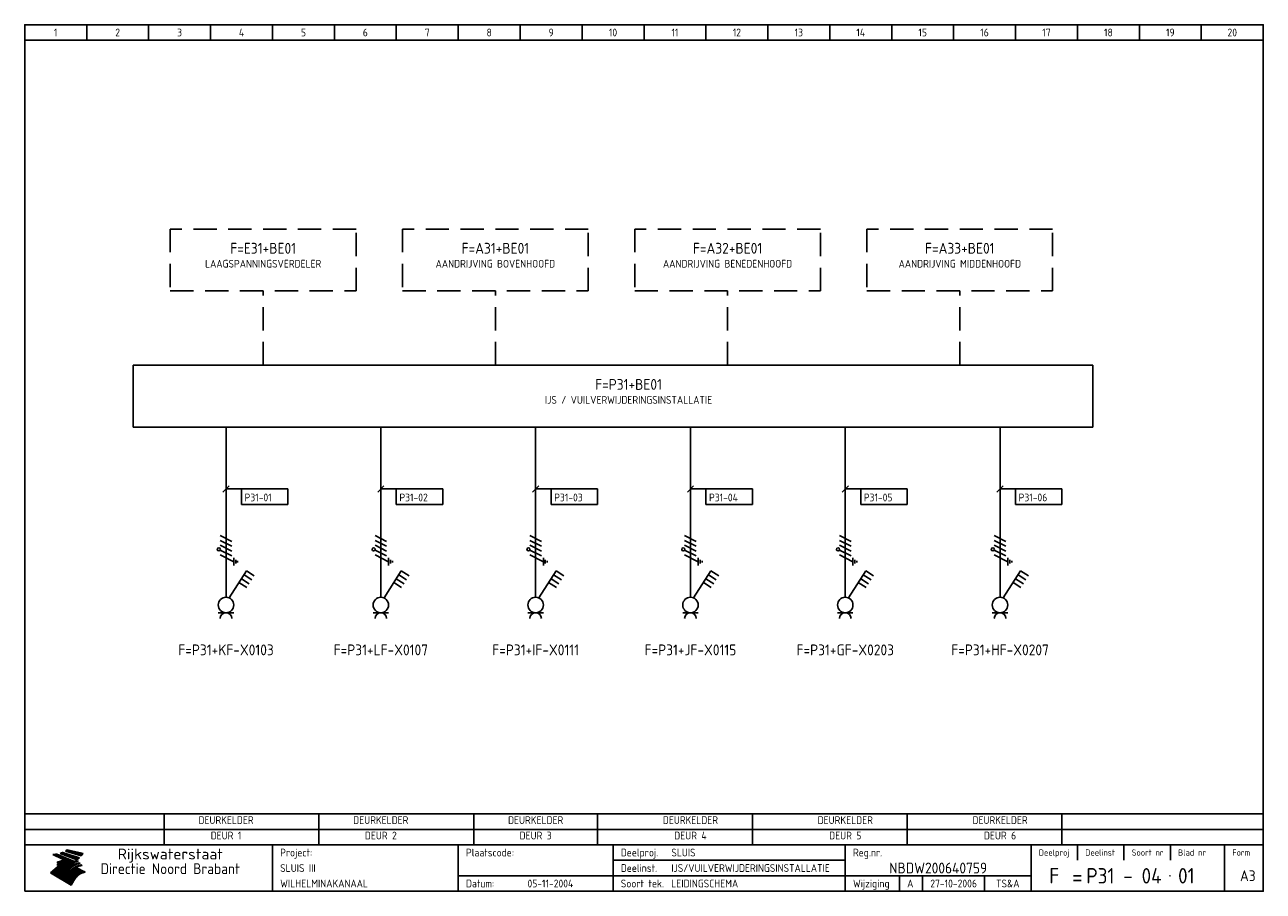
# Model space of a CAD drawing. Extents: x 10 to 410, y 10 to 290.
import ezdxf
from ezdxf.enums import TextEntityAlignment as Align

# ---------------------------------------------------------------- set-up
doc = ezdxf.new("R2010")
doc.units = 0
doc.header["$LTSCALE"] = 15
doc.header["$MEASUREMENT"] = 0
doc.linetypes.add('DASHED', pattern=[0.75, 0.5, -0.25])
doc.layers.get('0').update_dxf_attribs({"linetype": 'CONTINUOUS'})
for name, color, linetype in [('0-25', 7, 'CONTINUOUS'), ('0-35', 2, 'CONTINUOUS'), ('0-50', 3, 'CONTINUOUS'), ('B-25', 7, 'CONTINUOUS'), ('B-35', 2, 'CONTINUOUS'), ('S-25', 7, 'CONTINUOUS')]:
    doc.layers.add(name, color=color, linetype=linetype)
doc.styles.add('ISO', font='iso.shx')
doc.styles.get("Standard").update_dxf_attribs({"font": 'iso.shx'})

# ---------------------------------------------------------------- blocks, each defined once
blk = doc.blocks.new('0301B5')
at = {"layer": 'S-25'}
for p, q in [((15, 0), (0, 0)), ((0, 0), (0, -5)), ((15, -5), (15, 0)), ((0, -5), (15, -5))]:
    blk.add_line(p, q, dxfattribs=at)
at = {"layer": 'B-25', "style": 'ISO'}
blk.add_attdef('KA', (1, -4), '', height=2.5, dxfattribs=at)
blk = doc.blocks.new('030102F')
at = {"layer": 'S-25'}
for p, q in [((0.94, 1.88), (-0.94, -1.88)), ((2.5, 1.88), (0.62, -1.88)), ((4.06, 1.88), (2.19, -1.88)), ((5.62, 1.88), (3.75, -1.88)), ((7.5, 2.5), (5.31, -1.88)), ((6.25, 2.5), (8.75, 2.5)), ((8.12, 3.12), (6.88, 3.12)), ((7.19, 3.75), (7.81, 3.75))]:
    blk.add_line(p, q, dxfattribs=at)
blk.add_circle((3.53, -2.32), 0.5, dxfattribs=at)
blk = doc.blocks.new('KADERA3')
at = {"layer": '0-25'}
for p, q in [((30, 285), (30, 290)), ((50, 285), (50, 290)), ((70, 285), (70, 290)), ((90, 285), (90, 290)), ((110, 285), (110, 290)), ((130, 285), (130, 290)), ((150, 285), (150, 290)), ((170, 285), (170, 290)), ((190, 285), (190, 290)), ((210, 285), (210, 290)), ((230, 285), (230, 290)), ((250, 285), (250, 290)), ((270, 285), (270, 290)), ((290, 285), (290, 290)), ((310, 285), (310, 290)), ((330, 285), (330, 290)), ((350, 285), (350, 290)), ((370, 285), (370, 290)), ((390, 285), (390, 290)), ((10, 285), (410, 285)), ((410, 35), (10, 35)), ((410, 30), (10, 30)), ((350, 25), (350, 20)), ((365, 25), (365, 20)), ((380, 25), (380, 20)), ((200, 20), (275, 20)), ((150, 15), (335, 15)), ((292.5, 15), (292.5, 10)), ((300, 15), (300, 10)), ((320, 15), (320, 10))]:
    blk.add_line(p, q, dxfattribs=at)
at = {"layer": '0-25', "color": 7}
for p, q in [((19.1, 21.89), (25.12, 19)), ((19.1, 21.89), (25.12, 19)), ((19.17, 21.86), (20.7, 21.86)), ((19.29, 21.8), (20.83, 21.8)), ((19.4, 21.75), (20.96, 21.75)), ((19.52, 21.69), (21.09, 21.69)), ((19.64, 21.63), (21.22, 21.63)), ((19.74, 21.92), (20.56, 21.92)), ((19.75, 21.58), (21.36, 21.58)), ((19.87, 21.52), (21.49, 21.52)), ((19.99, 21.47), (21.62, 21.47)), ((20.11, 21.41), (21.75, 21.41)), ((20.22, 21.35), (21.88, 21.35)), ((20.25, 21.97), (20.43, 21.97)), ((20.34, 21.3), (22.02, 21.3)), ((20.38, 21.99), (26.02, 19.59)), ((20.38, 21.99), (26.02, 19.59)), ((20.46, 21.24), (22.15, 21.24)), ((20.57, 21.18), (22.28, 21.18)), ((20.69, 21.13), (22.41, 21.13)), ((20.81, 21.07), (22.55, 21.07)), ((20.92, 21.02), (22.68, 21.02)), ((21.04, 20.96), (22.81, 20.96)), ((21.16, 20.9), (22.94, 20.9)), ((21.27, 20.85), (23.07, 20.85)), ((21.39, 20.79), (23.21, 20.79)), ((21.47, 22.25), (26.83, 20.19)), ((21.47, 22.25), (26.83, 20.19)), ((21.49, 22.25), (23.07, 22.25)), ((21.51, 20.73), (23.34, 20.73)), ((21.6, 22.2), (23.25, 22.2)), ((21.63, 20.68), (23.47, 20.68)), ((21.65, 22.31), (22.89, 22.31)), ((21.74, 20.62), (23.6, 20.62)), ((21.75, 22.14), (23.42, 22.14)), ((21.8, 22.37), (22.71, 22.37)), ((21.86, 20.57), (23.73, 20.57)), ((21.9, 22.08), (23.6, 22.08)), ((21.94, 22.42), (22.53, 22.42)), ((21.98, 20.51), (23.87, 20.51)), ((22.04, 22.03), (23.78, 22.03)), ((22.06, 22.48), (22.36, 22.48)), ((22.09, 20.45), (24, 20.45)), ((22.18, 22.53), (27.65, 20.8)), ((22.18, 22.53), (27.65, 20.8)), ((22.19, 21.97), (23.96, 21.97)), ((22.21, 20.4), (24.13, 20.4)), ((22.33, 20.34), (24.26, 20.34)), ((22.34, 21.92), (24.13, 21.92)), ((22.37, 20), (23.08, 20)), ((22.44, 20.28), (24.4, 20.28)), ((22.48, 21.86), (24.31, 21.86)), ((22.49, 20.06), (23.04, 20.06)), ((22.56, 20.23), (24.53, 20.23)), ((22.61, 20.12), (22.93, 20.12)), ((22.63, 21.8), (24.49, 21.8)), ((22.68, 20.17), (24.66, 20.17)), ((22.71, 20.17), (22.82, 20.17)), ((23.11, 20.02), (22.77, 20.2)), ((23.11, 20.02), (22.77, 20.2)), ((22.78, 21.75), (24.67, 21.75)), ((22.79, 20.12), (24.79, 20.12)), ((22.91, 20.06), (24.92, 20.06)), ((22.92, 21.69), (24.85, 21.69)), ((23.03, 20), (25.06, 20)), ((23.07, 21.63), (25.02, 21.63)), ((23.14, 22.99), (28.22, 21.46)), ((23.14, 22.99), (28.22, 21.46)), ((23.15, 22.98), (25.33, 22.98)), ((23.22, 21.58), (25.2, 21.58)), ((23.23, 23.04), (25.09, 23.04)), ((23.32, 23.1), (24.84, 23.1)), ((23.34, 22.93), (25.57, 22.93)), ((23.36, 21.52), (25.38, 21.52)), ((23.4, 23.15), (24.6, 23.15)), ((23.49, 23.21), (24.36, 23.21)), ((23.51, 21.47), (25.56, 21.47)), ((23.52, 22.87), (25.81, 22.87)), ((23.57, 23.27), (24.12, 23.27)), ((23.64, 23.32), (23.87, 23.32)), ((23.66, 21.41), (25.74, 21.41)), ((23.7, 23.36), (28.82, 22.17)), ((23.7, 23.36), (28.82, 22.17)), ((23.71, 22.82), (26.06, 22.82)), ((23.8, 21.35), (25.91, 21.35)), ((23.9, 22.76), (26.3, 22.76)), ((23.95, 21.3), (26.09, 21.3)), ((24.09, 22.7), (26.54, 22.7)), ((24.09, 21.24), (26.27, 21.24)), ((24.24, 21.18), (26.45, 21.18)), ((24.27, 22.65), (26.78, 22.65)), ((24.39, 21.13), (26.62, 21.13)), ((24.46, 22.59), (27.03, 22.59)), ((24.53, 21.07), (26.8, 21.07)), ((24.65, 22.53), (27.27, 22.53)), ((24.68, 21.02), (26.98, 21.02)), ((24.83, 20.96), (27.16, 20.96)), ((24.84, 22.48), (27.51, 22.48)), ((24.97, 20.9), (27.34, 20.9)), ((25.02, 22.42), (27.75, 22.42)), ((25.12, 20.85), (27.51, 20.85)), ((25.21, 22.37), (28, 22.37)), ((25.27, 20.79), (27.63, 20.79)), ((25.4, 22.31), (28.24, 22.31)), ((25.41, 20.73), (27.57, 20.73)), ((25.56, 20.68), (27.51, 20.68)), ((25.58, 22.25), (28.48, 22.25)), ((25.71, 20.62), (27.44, 20.62)), ((25.77, 22.2), (28.72, 22.2)), ((25.85, 20.57), (27.37, 20.57)), ((25.96, 22.14), (28.79, 22.14)), ((26, 20.51), (27.29, 20.51)), ((26.15, 22.08), (28.75, 22.08)), ((26.15, 20.45), (27.22, 20.45)), ((26.29, 20.4), (27.14, 20.4)), ((26.33, 22.03), (28.71, 22.03)), ((26.44, 20.34), (27.06, 20.34)), ((26.52, 21.97), (28.66, 21.97)), ((26.59, 20.28), (26.97, 20.28)), ((26.71, 21.92), (28.62, 21.92)), ((26.73, 20.23), (26.89, 20.23)), ((26.9, 21.86), (28.57, 21.86)), ((27.08, 21.8), (28.52, 21.8)), ((27.27, 21.75), (28.48, 21.75)), ((27.46, 21.69), (28.43, 21.69)), ((27.65, 21.63), (28.38, 21.63)), ((27.83, 21.58), (28.33, 21.58)), ((28.02, 21.52), (28.28, 21.52)), ((28.21, 21.47), (28.22, 21.47)), ((20.58, 17.88), (18.3, 16)), ((20.58, 17.88), (18.3, 16)), ((24.94, 11.97), (18.3, 16)), ((24.94, 11.97), (18.3, 16)), ((18.31, 16.01), (20.96, 16.01)), ((18.38, 16.07), (21.46, 16.07)), ((18.45, 16.12), (21.88, 16.12)), ((18.52, 16.18), (22.15, 16.18)), ((18.59, 16.23), (22.38, 16.23)), ((18.65, 16.29), (22.58, 16.29)), ((18.72, 16.35), (22.75, 16.35)), ((18.79, 16.4), (22.91, 16.4)), ((18.86, 16.46), (20.6, 16.46)), ((18.93, 16.52), (20.6, 16.52)), ((18.99, 16.57), (20.6, 16.57)), ((19.06, 16.63), (20.6, 16.63)), ((19.13, 16.68), (20.6, 16.68)), ((19.2, 16.74), (20.6, 16.74)), ((19.27, 16.8), (20.6, 16.8)), ((19.33, 16.85), (21.07, 16.85)), ((19.4, 16.91), (21.55, 16.91)), ((19.47, 16.97), (21.88, 16.97)), ((19.54, 17.02), (22.13, 17.02)), ((19.61, 17.08), (22.34, 17.08)), ((19.67, 17.13), (20.6, 17.13)), ((19.74, 17.19), (20.6, 17.19)), ((19.81, 17.25), (20.6, 17.25)), ((19.88, 17.3), (20.6, 17.3)), ((19.95, 17.36), (20.6, 17.36)), ((20.01, 17.42), (20.6, 17.42)), ((20.08, 17.47), (20.93, 17.47)), ((20.15, 17.53), (21.26, 17.53)), ((20.22, 17.58), (21.51, 17.58)), ((20.29, 17.64), (21.72, 17.64)), ((20.35, 17.7), (21.9, 17.7)), ((20.42, 17.75), (22.07, 17.75)), ((20.49, 17.81), (22.22, 17.81)), ((20.56, 17.87), (22.36, 17.87)), ((20.6, 19.11), (20.58, 19.51)), ((20.6, 19.11), (20.58, 19.51)), ((20.58, 19.5), (22.09, 19.5)), ((20.58, 19.44), (21.95, 19.44)), ((20.59, 19.38), (21.79, 19.38)), ((20.59, 19.33), (21.62, 19.33)), ((20.59, 19.27), (21.42, 19.27)), ((20.6, 19.22), (21.2, 19.22)), ((20.6, 19.16), (20.93, 19.16)), ((20.6, 19.11), (20.69, 19.12)), ((20.6, 19.11), (20.69, 19.12)), ((20.6, 18.79), (20.77, 18.81)), ((20.6, 18.79), (20.77, 18.81)), ((20.6, 18.29), (20.6, 18.79)), ((20.6, 18.29), (20.6, 18.79)), ((20.6, 18.77), (22.46, 18.77)), ((20.6, 18.71), (22.33, 18.71)), ((20.6, 18.65), (22.19, 18.65)), ((20.6, 18.6), (22.04, 18.6)), ((20.6, 18.54), (21.87, 18.54)), ((20.6, 18.48), (21.68, 18.48)), ((20.6, 18.43), (21.46, 18.43)), ((20.6, 18.37), (21.21, 18.37)), ((20.6, 18.32), (20.87, 18.32)), ((20.6, 18.29), (20.88, 18.32)), ((20.6, 18.29), (20.88, 18.32)), ((20.6, 17.88), (20.86, 17.91)), ((20.6, 17.88), (20.86, 17.91)), ((20.6, 17.43), (20.97, 17.48)), ((20.6, 17.43), (20.97, 17.48)), ((20.6, 17.43), (20.6, 17.09)), ((20.6, 17.43), (20.6, 17.09)), ((20.6, 17.09), (21.26, 17.16)), ((20.6, 17.09), (21.26, 17.16)), ((20.6, 16.8), (21.37, 16.89)), ((20.6, 16.8), (21.37, 16.89)), ((20.6, 16.8), (20.6, 16.45)), ((20.6, 16.8), (20.6, 16.45)), ((20.6, 16.45), (21.56, 16.56)), ((20.6, 16.45), (21.56, 16.56)), ((20.6, 15.97), (21.67, 16.09)), ((20.6, 15.97), (21.67, 16.09)), ((20.7, 16.46), (23.06, 16.46)), ((20.9, 19.55), (22.23, 19.55)), ((20.9, 18.82), (22.59, 18.82)), ((20.98, 17.92), (22.5, 17.92)), ((21.02, 17.13), (22.53, 17.13)), ((21.19, 19.61), (22.35, 19.61)), ((21.2, 16.52), (23.2, 16.52)), ((21.32, 18.88), (22.71, 18.88)), ((21.32, 17.98), (22.62, 17.98)), ((21.42, 19.67), (22.47, 19.67)), ((21.47, 17.19), (22.7, 17.19)), ((21.59, 18.03), (22.74, 18.03)), ((21.61, 18.93), (22.82, 18.93)), ((21.62, 19.72), (22.59, 19.72)), ((21.72, 16.57), (23.32, 16.57)), ((21.77, 17.25), (22.85, 17.25)), ((21.8, 19.78), (22.69, 19.78)), ((21.8, 18.09), (22.85, 18.09)), ((21.84, 18.99), (22.92, 18.99)), ((21.96, 19.83), (22.79, 19.83)), ((21.99, 18.15), (22.95, 18.15)), ((22.01, 17.3), (22.99, 17.3)), ((22.03, 19.05), (23.03, 19.05)), ((22.1, 16.63), (23.44, 16.63)), ((22.11, 19.89), (22.89, 19.89)), ((22.16, 18.2), (23.05, 18.2)), ((22.21, 19.1), (23.12, 19.1)), ((22.21, 17.36), (23.12, 17.36)), ((22.24, 19.95), (22.99, 19.95)), ((22.31, 18.26), (23.15, 18.26)), ((22.36, 19.16), (23.22, 19.16)), ((22.38, 16.68), (23.56, 16.68)), ((22.39, 17.42), (23.24, 17.42)), ((22.45, 18.32), (23.24, 18.32)), ((22.51, 19.22), (23.3, 19.22)), ((22.56, 17.47), (23.36, 17.47)), ((22.59, 18.37), (23.33, 18.37)), ((22.6, 16.74), (23.66, 16.74)), ((22.64, 19.27), (23.39, 19.27)), ((22.71, 18.43), (23.42, 18.43)), ((22.71, 17.53), (23.47, 17.53)), ((22.77, 19.33), (23.47, 19.33)), ((22.79, 16.8), (23.77, 16.8)), ((22.83, 18.48), (23.5, 18.48)), ((22.84, 17.58), (23.57, 17.58)), ((22.89, 19.38), (23.55, 19.38)), ((22.94, 18.54), (23.58, 18.54)), ((22.96, 16.85), (23.86, 16.85)), ((22.97, 17.64), (23.67, 17.64)), ((23, 19.44), (23.63, 19.44)), ((23.04, 18.6), (23.66, 18.6)), ((23.1, 19.5), (23.72, 19.5)), ((23.1, 17.7), (23.77, 17.7)), ((23.12, 16.91), (23.96, 16.91)), ((23.14, 18.65), (23.74, 18.65)), ((23.15, 19.95), (25.19, 19.95)), ((23.21, 19.55), (23.8, 19.55)), ((23.21, 17.75), (23.86, 17.75)), ((23.21, 16.01), (28.9, 16.01)), ((23.24, 18.71), (23.82, 18.71)), ((23.26, 19.89), (25.32, 19.89)), ((23.26, 16.97), (24.05, 16.97)), ((23.3, 19.61), (23.88, 19.61)), ((23.32, 17.81), (23.95, 17.81)), ((23.33, 18.77), (23.91, 18.77)), ((23.37, 16.07), (29.08, 16.07)), ((23.38, 19.83), (25.45, 19.83)), ((23.39, 19.67), (23.81, 19.67)), ((23.39, 17.02), (24.14, 17.02)), ((23.42, 18.82), (23.99, 18.82)), ((23.42, 17.87), (24.03, 17.87)), ((23.45, 19.7), (23.58, 19.79)), ((23.45, 19.7), (23.58, 19.79)), ((23.48, 19.72), (23.7, 19.72)), ((23.5, 19.78), (25.58, 19.78)), ((23.51, 18.88), (24.07, 18.88)), ((23.51, 16.12), (29.27, 16.12)), ((23.52, 17.92), (24.11, 17.92)), ((23.52, 17.08), (24.22, 17.08)), ((23.54, 18.9), (24.3, 19.42)), ((23.54, 18.9), (24.3, 19.42)), ((23.56, 19.78), (23.59, 19.78)), ((23.56, 19.39), (23.9, 19.62)), ((23.56, 19.39), (23.9, 19.62)), ((23.58, 19.79), (23.9, 19.62)), ((23.58, 19.79), (23.9, 19.62)), ((23.59, 18.93), (24.15, 18.93)), ((23.61, 19.72), (25.72, 19.72)), ((23.62, 17.98), (24.2, 17.98)), ((23.63, 17.13), (24.3, 17.13)), ((23.65, 18.59), (24.62, 19.25)), ((23.65, 18.59), (24.62, 19.25)), ((29.41, 16.17), (23.65, 16.17)), ((23.67, 18.99), (24.23, 18.99)), ((23.71, 18.03), (24.28, 18.03)), ((23.73, 19.67), (25.85, 19.67)), ((23.75, 19.05), (24.32, 19.05)), ((23.75, 17.19), (24.38, 17.19)), ((23.77, 16.23), (29.47, 16.23)), ((23.79, 18.09), (24.36, 18.09)), ((23.83, 19.1), (24.4, 19.1)), ((23.85, 19.61), (25.98, 19.61)), ((23.85, 17.25), (24.46, 17.25)), ((23.88, 18.15), (24.44, 18.15)), ((23.89, 16.29), (29.36, 16.29)), ((23.92, 19.16), (24.48, 19.16)), ((23.94, 18.19), (25.23, 19.07)), ((23.94, 18.19), (25.23, 19.07)), ((23.95, 17.3), (24.55, 17.3)), ((23.96, 19.55), (25.96, 19.55)), ((23.96, 18.2), (24.53, 18.2)), ((24, 19.22), (24.56, 19.22)), ((24, 16.35), (29.24, 16.35)), ((24.04, 18.26), (24.61, 18.26)), ((24.05, 17.36), (24.63, 17.36)), ((24.06, 17.88), (25.34, 18.76)), ((24.06, 17.88), (25.34, 18.76)), ((24.08, 19.5), (25.88, 19.5)), ((24.08, 19.27), (24.58, 19.27)), ((24.11, 16.4), (29.13, 16.4)), ((24.13, 18.32), (24.69, 18.32)), ((24.14, 17.42), (24.71, 17.42)), ((24.16, 19.33), (24.47, 19.33)), ((24.2, 19.44), (25.79, 19.44)), ((24.21, 18.37), (24.77, 18.37)), ((24.21, 16.46), (29.02, 16.46)), ((24.23, 17.47), (24.79, 17.47)), ((24.24, 17.48), (25.52, 18.36)), ((24.24, 17.48), (25.52, 18.36)), ((24.25, 19.38), (24.36, 19.38)), ((24.29, 18.43), (24.85, 18.43)), ((24.3, 19.42), (24.62, 19.25)), ((24.3, 19.42), (24.62, 19.25)), ((24.31, 19.38), (25.71, 19.38)), ((24.31, 17.53), (24.87, 17.53)), ((24.31, 16.52), (28.91, 16.52)), ((24.35, 17.17), (25.64, 18.05)), ((24.35, 17.17), (25.64, 18.05)), ((24.37, 18.48), (24.94, 18.48)), ((24.39, 17.58), (24.96, 17.58)), ((24.4, 16.57), (28.79, 16.57)), ((24.43, 19.33), (25.62, 19.33)), ((24.45, 18.54), (25.02, 18.54)), ((24.47, 17.64), (25.04, 17.64)), ((24.49, 16.63), (28.68, 16.63)), ((24.54, 18.6), (25.1, 18.6)), ((24.55, 19.27), (25.54, 19.27)), ((24.56, 17.7), (25.12, 17.7)), ((24.57, 16.68), (28.57, 16.68)), ((24.62, 18.65), (25.18, 18.65)), ((24.63, 16.72), (25.91, 17.6)), ((24.63, 16.72), (25.91, 17.6)), ((24.64, 17.75), (25.2, 17.75)), ((24.66, 16.74), (28.45, 16.74)), ((24.67, 19.22), (25.45, 19.22)), ((24.7, 18.71), (25.27, 18.71)), ((24.72, 17.81), (25.29, 17.81)), ((24.74, 16.8), (28.34, 16.8)), ((24.78, 19.16), (25.37, 19.16)), ((24.78, 18.77), (25.34, 18.77)), ((24.8, 17.87), (25.37, 17.87)), ((24.82, 16.85), (28.23, 16.85)), ((24.87, 18.82), (25.4, 18.82)), ((24.89, 17.92), (25.45, 17.92)), ((24.9, 19.1), (25.28, 19.1)), ((24.9, 16.91), (28.11, 16.91)), ((24.95, 18.88), (25.45, 18.88)), ((24.97, 17.98), (25.53, 17.98)), ((24.99, 16.97), (28, 16.97)), ((25.02, 19.05), (25.2, 19.05)), ((25.03, 18.93), (25.51, 18.93)), ((25.05, 18.03), (25.61, 18.03)), ((25.07, 17.02), (27.89, 17.02)), ((25.11, 18.99), (25.57, 18.99)), ((26.02, 19.59), (25.12, 19)), ((26.02, 19.59), (25.12, 19)), ((25.13, 18.09), (25.68, 18.09)), ((25.15, 17.08), (27.77, 17.08)), ((25.19, 19.05), (25.63, 19.05)), ((25.21, 18.15), (25.75, 18.15)), ((25.23, 17.13), (27.66, 17.13)), ((25.26, 19.1), (25.7, 19.1)), ((25.3, 18.2), (25.82, 18.2)), ((25.31, 17.19), (27.55, 17.19)), ((25.33, 19.16), (25.77, 19.16)), ((25.38, 18.26), (25.89, 18.26)), ((25.39, 19.22), (25.85, 19.22)), ((25.4, 17.25), (27.43, 17.25)), ((25.46, 18.32), (25.97, 18.32)), ((25.47, 19.27), (25.93, 19.27)), ((25.48, 17.3), (27.32, 17.3)), ((25.54, 19.33), (26.03, 19.33)), ((25.54, 18.37), (26.06, 18.37)), ((25.56, 17.36), (27.21, 17.36)), ((25.62, 18.43), (26.14, 18.43)), ((25.63, 19.38), (26.13, 19.38)), ((25.64, 17.42), (27.1, 17.42)), ((25.7, 18.48), (26.24, 18.48)), ((25.72, 19.44), (26.24, 19.44)), ((25.73, 17.47), (26.98, 17.47)), ((25.79, 18.54), (26.34, 18.54)), ((25.81, 17.53), (26.87, 17.53)), ((25.82, 19.5), (26.36, 19.5)), ((25.89, 18.6), (26.46, 18.6)), ((25.89, 17.58), (26.76, 17.58)), ((25.93, 19.55), (26.53, 19.55)), ((25.96, 17.64), (26.64, 17.64)), ((25.99, 18.65), (26.58, 18.65)), ((26.04, 17.7), (26.59, 17.7)), ((26.06, 19.61), (26.85, 19.61)), ((26.1, 18.71), (26.72, 18.71)), ((26.12, 17.75), (26.67, 17.75)), ((26.2, 17.81), (26.76, 17.81)), ((26.21, 19.67), (27.23, 19.67)), ((26.23, 18.77), (26.89, 18.77)), ((26.29, 17.87), (26.86, 17.87)), ((26.37, 18.82), (27.09, 18.82)), ((26.39, 17.92), (26.97, 17.92)), ((26.44, 19.72), (27.18, 19.72)), ((26.49, 17.98), (27.09, 17.98)), ((26.53, 18.88), (27.34, 18.88)), ((26.56, 17.68), (29.54, 16.2)), ((26.56, 17.68), (29.54, 16.2)), ((26.6, 18.03), (27.22, 18.03)), ((26.72, 18.09), (27.38, 18.09)), ((26.73, 18.93), (27.66, 18.93)), ((26.85, 18.15), (27.56, 18.15)), ((26.99, 18.99), (27.9, 18.99)), ((27, 18.2), (27.8, 18.2)), ((27.13, 19.78), (27.25, 19.64)), ((27.13, 19.78), (27.25, 19.64)), ((27.18, 18.26), (28.13, 18.26)), ((27.26, 19.05), (27.84, 19.05)), ((27.39, 18.32), (28.47, 18.32)), ((27.7, 18.37), (28.49, 18.37)), ((27.78, 19.1), (27.93, 18.96)), ((27.78, 19.1), (27.93, 18.96)), ((28, 18.43), (28.44, 18.43)), ((28.29, 15.83), (29.54, 16.2)), ((28.29, 15.83), (29.54, 16.2)), ((28.39, 18.48), (28.54, 18.32)), ((28.39, 18.48), (28.54, 18.32)), ((29.54, 16.2), (29.45, 16.17)), ((29.54, 16.2), (29.45, 16.17)), ((29.46, 16.18), (29.47, 16.18)), ((18.38, 15.95), (20.6, 15.95)), ((18.47, 15.9), (20.6, 15.9)), ((18.57, 15.84), (20.6, 15.84)), ((18.66, 15.78), (20.6, 15.78)), ((18.75, 15.73), (20.6, 15.73)), ((18.85, 15.67), (20.6, 15.67)), ((18.94, 15.62), (20.6, 15.62)), ((19.03, 15.56), (27.83, 15.56)), ((19.12, 15.5), (27.75, 15.5)), ((19.22, 15.45), (27.66, 15.45)), ((19.31, 15.39), (27.58, 15.39)), ((19.4, 15.33), (27.5, 15.33)), ((19.49, 15.28), (27.43, 15.28)), ((19.59, 15.22), (27.36, 15.22)), ((19.68, 15.17), (27.29, 15.17)), ((19.77, 15.11), (27.22, 15.11)), ((19.86, 15.05), (27.15, 15.05)), ((19.96, 15), (27.09, 15)), ((20.05, 14.94), (27.02, 14.94)), ((20.14, 14.88), (26.96, 14.88)), ((20.24, 14.83), (26.9, 14.83)), ((20.33, 14.77), (26.84, 14.77)), ((20.42, 14.72), (26.79, 14.72)), ((20.51, 14.66), (26.73, 14.66)), ((20.6, 15.97), (20.6, 15.58)), ((20.6, 15.97), (20.6, 15.58)), ((20.6, 15.58), (21.95, 15.73)), ((20.6, 15.58), (21.95, 15.73)), ((20.61, 14.6), (26.68, 14.6)), ((20.7, 14.55), (26.62, 14.55)), ((20.79, 14.49), (26.57, 14.49)), ((20.88, 14.43), (26.52, 14.43)), ((20.94, 15.62), (27.92, 15.62)), ((20.98, 14.38), (26.47, 14.38)), ((21.07, 14.32), (26.42, 14.32)), ((21.16, 14.27), (26.38, 14.27)), ((21.25, 14.21), (26.33, 14.21)), ((21.35, 14.15), (26.29, 14.15)), ((21.44, 14.1), (26.24, 14.1)), ((21.45, 15.67), (28.01, 15.67)), ((21.53, 14.04), (26.2, 14.04)), ((21.63, 13.98), (26.16, 13.98)), ((21.72, 13.93), (26.12, 13.93)), ((21.81, 13.87), (26.08, 13.87)), ((21.9, 13.82), (26.04, 13.82)), ((21.96, 15.73), (28.11, 15.73)), ((22, 13.76), (26, 13.76)), ((22.09, 13.7), (25.96, 13.7)), ((22.18, 13.65), (25.93, 13.65)), ((22.27, 13.59), (25.89, 13.59)), ((22.34, 15.78), (28.21, 15.78)), ((22.37, 13.53), (25.86, 13.53)), ((22.46, 13.48), (25.82, 13.48)), ((22.55, 13.42), (25.79, 13.42)), ((22.62, 15.84), (28.33, 15.84)), ((22.65, 13.37), (25.76, 13.37)), ((22.74, 13.31), (25.73, 13.31)), ((22.83, 13.25), (25.69, 13.25)), ((22.84, 15.9), (28.52, 15.9)), ((22.92, 13.2), (25.66, 13.2)), ((23.02, 13.14), (25.63, 13.14)), ((23.04, 15.95), (28.71, 15.95)), ((23.11, 13.08), (25.59, 13.08)), ((23.2, 13.03), (25.56, 13.03)), ((23.29, 12.97), (25.53, 12.97)), ((23.39, 12.92), (25.5, 12.92)), ((23.48, 12.86), (25.46, 12.86)), ((23.57, 12.8), (25.43, 12.8)), ((23.66, 12.75), (25.4, 12.75)), ((23.76, 12.69), (25.36, 12.69)), ((23.85, 12.63), (25.33, 12.63)), ((23.94, 12.58), (25.3, 12.58)), ((24.04, 12.52), (25.26, 12.52)), ((24.13, 12.47), (25.23, 12.47)), ((24.22, 12.41), (25.2, 12.41)), ((24.31, 12.35), (25.17, 12.35)), ((24.41, 12.3), (25.13, 12.3)), ((24.5, 12.24), (25.1, 12.24)), ((24.59, 12.18), (25.07, 12.18)), ((24.68, 12.13), (25.03, 12.13)), ((24.78, 12.07), (25, 12.07)), ((24.87, 12.02), (24.97, 12.02)), ((24.94, 11.97), (25.81, 13.45)), ((24.94, 11.97), (25.81, 13.45))]:
    blk.add_line(p, q, dxfattribs=at)
for centre, radius, start, end in [((19.15, 29.7), 7.8, 269.6055, 279.0886), ((19.15, 29.7), 7.8, 269.6055, 279.0886), ((19.93, 25.38), 5.91, 276.3402, 298.7463), ((19.93, 25.38), 5.91, 276.3402, 298.7463), ((19.84, 25.09), 6.03, 278.129, 302.868), ((19.84, 25.09), 6.03, 278.129, 302.868), ((19.84, 27.26), 5.27, 288.0217, 296.3084), ((19.84, 27.26), 5.27, 288.0217, 296.3084), ((20.49, 27.56), 5.28, 300.0654, 307.393), ((20.49, 27.56), 5.28, 300.0654, 307.393), ((24.11, 24.7), 5.26, 301.1147, 312.2814), ((24.11, 24.7), 5.26, 301.1147, 312.2814), ((21.95, 27.32), 8.59, 316.9248, 323.1399), ((21.95, 27.32), 8.59, 316.9248, 323.1399), ((20.21, 23.78), 5.91, 273.6149, 304.3803), ((20.21, 23.78), 5.91, 273.6149, 304.3803), ((20.35, 24.56), 5.76, 274.164, 302.5474), ((20.35, 24.56), 5.76, 274.164, 302.5474), ((20.05, 24.28), 6.02, 277.9472, 305.7139), ((20.05, 24.28), 6.02, 277.9472, 305.7139), ((20.04, 23.49), 6.09, 278.8115, 306.4242), ((20.04, 23.49), 6.09, 278.8115, 306.4242), ((20.53, 23.07), 5.96, 277.0519, 304.973), ((20.53, 23.07), 5.96, 277.0519, 304.973), ((20.72, 22.76), 5.91, 276.3402, 304.3803), ((20.72, 22.76), 5.91, 276.3402, 304.3803), ((21.06, 22.34), 5.81, 274.9043, 303.1745), ((21.06, 22.34), 5.81, 274.9043, 303.1745), ((20.82, 22.06), 6.04, 278.1111, 305.8489), ((20.82, 22.06), 6.04, 278.1111, 305.8489), ((21.3, 21.6), 5.91, 276.3402, 304.3803), ((21.3, 21.6), 5.91, 276.3402, 304.3803), ((27.05, 17.17), 2.63, 107.4286, 133.7799), ((27.05, 17.17), 2.63, 107.4286, 133.7799), ((27.45, 16.91), 2.81, 110.4143, 138.7411), ((27.45, 16.91), 2.81, 110.4143, 138.7411), ((27.57, 15.64), 3.4, 98.1566, 126.9045), ((27.57, 15.64), 3.4, 98.1566, 126.9045), ((27.91, 15.54), 3.39, 100.5835, 132.088), ((27.91, 15.54), 3.39, 100.5835, 132.088), ((28.21, 14.74), 3.67, 95.7581, 128.7216), ((28.21, 14.74), 3.67, 95.7581, 128.7216), ((27.01, 16.84), 2.93, 87.7348, 104.8316), ((27.01, 16.84), 2.93, 87.7348, 104.8316), ((27.37, 15.71), 3.93, 91.7838, 103.2817), ((27.37, 15.71), 3.93, 91.7838, 103.2817), ((28.4, 15.05), 3.21, 96.3886, 125.0052), ((28.4, 15.05), 3.21, 96.3886, 125.0052), ((27.82, 16.31), 2.8, 90.634, 105.1984), ((27.82, 16.31), 2.8, 90.634, 105.1984), ((28.19, 15.04), 3.93, 93.8342, 103.2817), ((28.19, 15.04), 3.93, 93.8342, 103.2817), ((28.58, 15.69), 2.8, 93.8141, 105.1984), ((28.58, 15.69), 2.8, 93.8141, 105.1984), ((28.95, 14.41), 3.93, 96.0135, 103.2817), ((28.95, 14.41), 3.93, 96.0135, 103.2817), ((31.24, 10.26), 6.3, 117.9568, 149.6251), ((31.24, 10.26), 6.3, 117.9568, 149.6251)]:
    blk.add_arc(centre, radius, start, end, dxfattribs=at)
at = {"layer": '0-35'}
for p, q in [((90, 25), (90, 10)), ((150, 25), (150, 10)), ((200, 25), (200, 10)), ((275, 25), (275, 10)), ((335, 25), (335, 10)), ((397.5, 25), (397.5, 10))]:
    blk.add_line(p, q, dxfattribs=at)
at = {"layer": '0-50'}
for p, q in [((10, 25), (410, 25)), ((348.75, 15), (351.25, 15)), ((348.75, 13.5), (351.25, 13.5))]:
    blk.add_line(p, q, dxfattribs=at)
blk.add_lwpolyline([(10, 10), (410, 10), (410, 290), (10, 290)], close=True, dxfattribs=at)
at = {"layer": '0-50', "const_width": 0.25}
blk.add_lwpolyline([(379.75, 15, 1), (380, 15, 1)], format="xyb", close=True, dxfattribs=at)
at = {"layer": '0-25', "style": 'ISO'}
for s, height, p in [('Project:', 2.5, (92.5, 22.5)), ('Plaatscode:', 2.5, (152.5, 22.5)), ('Deelproj.', 2.5, (202.5, 22.5)), ('Reg.nr.', 2.5, (277.5, 22.5)), ('Deelproj', 2, (337.5, 22.5)), ('Deelinst', 2, (352.5, 22.5)), ('Soort nr', 2, (367.5, 22.5)), ('Blad nr', 2, (382.5, 22.5)), ('Form', 2, (400, 22.5)), ('Deelinst.', 2.5, (202.5, 17.5)), ('Datum:', 2.5, (152.5, 12.5)), ('Soort tek.', 2.5, (202.5, 12.5)), ('Wijziging', 2.5, (277.5, 12.5))]:
    blk.add_text(s, height=height, dxfattribs=at).set_placement(p, align=Align.MIDDLE_LEFT)
for tag, p in [('STR1', (20, 287.5)), ('STR2', (40, 287.5)), ('STR3', (60, 287.5)), ('STR4', (80, 287.5)), ('STR5', (100, 287.5)), ('STR6', (120, 287.5)), ('STR7', (140, 287.5)), ('STR8', (160, 287.5)), ('STR9', (180, 287.5)), ('STR10', (200, 287.5)), ('STR11', (220, 287.5)), ('STR12', (240, 287.5)), ('STR13', (260, 287.5)), ('STR14', (280, 287.5)), ('STR15', (300, 287.5)), ('STR16', (320, 287.5)), ('STR17', (340, 287.5)), ('STR18', (360, 287.5)), ('STR19', (380, 287.5)), ('STR20', (400, 287.5)), ('W', (180, 12.5)), ('Z', (310, 12.5)), ('Y', (327.5, 12.5))]:
    blk.add_attdef(tag, text='', height=2.5, dxfattribs=at).set_placement(p, align=Align.MIDDLE)
for tag, p in [('N', (220, 22.5)), ('B', (92.5, 17.5)), ('P', (220, 17.5)), ('C', (92.5, 12.5)), ('U', (220, 12.5)), ('REV', (295, 12.5))]:
    blk.add_attdef(tag, text='', height=2.5, dxfattribs=at).set_placement(p, align=Align.MIDDLE_LEFT)
at = {"layer": '0-35', "style": 'ISO', "width": 1.00614}
blk.add_text('Rijkswaterstaat', height=3.5, dxfattribs=at).set_placement((40, 20.28), (74, 20.28), align=Align.FIT)
at = {"layer": '0-35', "color": 2, "style": 'ISO', "width": 0.948867}
blk.add_text('Directie Noord Brabant', height=3.5, dxfattribs=at).set_placement((34.5, 15.53), (79.5, 15.53), align=Align.FIT)
at = {"layer": '0-35', "style": 'ISO'}
for tag, p in [('X', (178.5, 17.5)), ('FORM', (402.5, 15))]:
    blk.add_attdef(tag, text='', height=3.5, dxfattribs=at).set_placement(p, align=Align.MIDDLE_LEFT)
blk.add_attdef('RNR', text='', height=3.5, dxfattribs=at).set_placement((305, 17.5), align=Align.MIDDLE)
at = {"layer": '0-50', "style": 'ISO'}
for tag, p in [('M', (342.5, 15)), ('O', (365, 15))]:
    blk.add_attdef(tag, text='', height=5, dxfattribs=at).set_placement(p, align=Align.MIDDLE)
blk.add_attdef('Q', text='', height=5, dxfattribs=at).set_placement((382.5, 15), align=Align.MIDDLE_LEFT)

msp = doc.modelspace()

# ---------------------------------------------------------------- linework, layer by layer
at = {"layer": 'S-25', "linetype": 'DASHED'}
for p, q in [((116.99, 224), (57, 224)), ((57, 224), (57, 204)), ((116.99, 204), (116.99, 224)), ((132, 224), (132, 204)), ((191.99, 224), (132, 224)), ((191.99, 204), (191.99, 224)), ((266.99, 224), (207, 224)), ((207, 224), (207, 204)), ((266.99, 204), (266.99, 224)), ((282, 224), (282, 204)), ((341.99, 224), (282, 224)), ((341.99, 204), (341.99, 224)), ((57, 204), (116.99, 204)), ((86.99, 180), (86.99, 204)), ((132, 204), (191.99, 204)), ((161.99, 180), (161.99, 204)), ((207, 204), (266.99, 204)), ((236.99, 180), (236.99, 204)), ((282, 204), (341.99, 204)), ((311.99, 180), (311.99, 204))]:
    msp.add_line(p, q, dxfattribs=at)
at = {"layer": 'S-25'}
for p, q in [((354.99, 180), (45, 180)), ((45, 180), (45, 160)), ((354.99, 180), (354.99, 160)), ((45, 160), (354.99, 160)), ((75, 105), (75, 160)), ((125, 105), (125, 160)), ((175, 105), (175, 160)), ((225, 105), (225, 160)), ((275, 105), (275, 160)), ((325, 105), (325, 160)), ((74, 139), (76, 141)), ((75, 140), (80, 140)), ((124, 139), (126, 141)), ((125, 140), (130, 140)), ((174, 139), (176, 141)), ((175, 140), (180, 140)), ((224, 139), (226, 141)), ((225, 140), (230, 140)), ((274, 139), (276, 141)), ((275, 140), (280, 140)), ((324, 139), (326, 141)), ((325, 140), (330, 140)), ((72.5, 100), (77.5, 100)), ((122.5, 100), (127.5, 100)), ((172.5, 100), (177.5, 100)), ((222.5, 100), (227.5, 100)), ((272.5, 100), (277.5, 100)), ((322.5, 100), (327.5, 100)), ((55, 25), (55, 35)), ((105, 25), (105, 35)), ((155, 25), (155, 35)), ((195, 25), (195, 35)), ((245, 25), (245, 35)), ((295, 25), (295, 35)), ((345, 25), (345, 35))]:
    msp.add_line(p, q, dxfattribs=at)
at = {"layer": 'S-25', "color": 0, "linetype": 'Continuous'}
for p, q in [((81.61, 113.53), (76.03, 104.78)), ((80.81, 112.26), (83.34, 110.65)), ((81.61, 113.53), (84.14, 111.92)), ((131.61, 113.53), (126.03, 104.78)), ((130.81, 112.26), (133.34, 110.65)), ((131.61, 113.53), (134.14, 111.92)), ((181.61, 113.53), (176.03, 104.78)), ((180.81, 112.26), (183.34, 110.65)), ((181.61, 113.53), (184.14, 111.92)), ((231.61, 113.53), (226.03, 104.78)), ((230.81, 112.26), (233.34, 110.65)), ((231.61, 113.53), (234.14, 111.92)), ((281.61, 113.53), (276.03, 104.78)), ((280.81, 112.26), (283.34, 110.65)), ((281.61, 113.53), (284.14, 111.92)), ((331.61, 113.53), (326.03, 104.78)), ((330.81, 112.26), (333.34, 110.65)), ((331.61, 113.53), (334.14, 111.92)), ((79.19, 109.74), (81.72, 108.12)), ((80, 111), (82.53, 109.39)), ((129.19, 109.74), (131.72, 108.12)), ((130, 111), (132.53, 109.39)), ((179.19, 109.74), (181.72, 108.12)), ((180, 111), (182.53, 109.39)), ((229.19, 109.74), (231.72, 108.12)), ((230, 111), (232.53, 109.39)), ((279.19, 109.74), (281.72, 108.12)), ((280, 111), (282.53, 109.39)), ((329.19, 109.74), (331.72, 108.12)), ((330, 111), (332.53, 109.39))]:
    msp.add_line(p, q, dxfattribs=at)
for centre in [(75, 102.5), (125, 102.5), (175, 102.5), (225, 102.5), (275, 102.5), (325, 102.5)]:
    msp.add_circle(centre, 2.5, dxfattribs=at)
at = {"layer": 'S-25'}
for centre in [(75, 98.12), (125, 98.12), (175, 98.12), (225, 98.12), (275, 98.12), (325, 98.12)]:
    msp.add_arc(centre, 1.88, 0, 180, dxfattribs=at)

# ---------------------------------------------------------------- block references
for p, values in [((80, 140), {'KA': 'P31-01'}), ((130, 140), {'KA': 'P31-02'}), ((180, 140), {'KA': 'P31-03'}), ((230, 140), {'KA': 'P31-04'}), ((280, 140), {'KA': 'P31-05'}), ((330, 140), {'KA': 'P31-06'})]:
    msp.add_blockref('0301B5', p).add_auto_attribs(values)
at = {"layer": '0-25', "rotation": 270}
for p in [(75, 124), (125, 124), (175, 124), (225, 124), (275, 124), (325, 124)]:
    msp.add_blockref('030102F', p, dxfattribs=at)
at = {"layer": 'S-25'}
ref = msp.add_blockref('KADERA3', (0, 0), dxfattribs=at)
ref.add_attrib('B', 'SLUIS III', dxfattribs={"layer": '0-25', "height": 2.5, "style": 'ISO'}).set_placement((92.5, 17.5), align=Align.MIDDLE_LEFT)
ref.add_attrib('C', 'WILHELMINAKANAAL', dxfattribs={"layer": '0-25', "height": 2.5, "style": 'ISO'}).set_placement((92.5, 12.5), align=Align.MIDDLE_LEFT)
ref.add_attrib('N', 'SLUIS', dxfattribs={"layer": '0-25', "height": 2.5, "style": 'ISO'}).set_placement((218.83, 22.5), align=Align.MIDDLE_LEFT)
ref.add_attrib('P', 'IJS/VUILVERWIJDERINGSINSTALLATIE', dxfattribs={"layer": '0-25', "height": 2.5, "style": 'ISO'}).set_placement((218.83, 17.5), align=Align.MIDDLE_LEFT)
ref.add_attrib('U', 'LEIDINGSCHEMA', dxfattribs={"layer": '0-25', "height": 2.5, "style": 'ISO'}).set_placement((218.83, 12.5), align=Align.MIDDLE_LEFT)
ref.add_attrib('M', 'F', dxfattribs={"layer": '0-50', "height": 5, "style": 'ISO'}).set_placement((342.5, 15), align=Align.MIDDLE)
ref.add_attrib('O', 'P31 - 04', dxfattribs={"layer": '0-50', "height": 5, "style": 'ISO'}).set_placement((365, 15), align=Align.MIDDLE)
ref.add_attrib('Q', '01', dxfattribs={"layer": '0-50', "height": 5, "style": 'ISO'}).set_placement((382.5, 15), align=Align.MIDDLE_LEFT)
ref.add_attrib('RNR', 'NBDW200640759', dxfattribs={"layer": '0-35', "height": 3.5, "style": 'ISO'}).set_placement((305, 17.5), align=Align.MIDDLE)
ref.add_attrib('W', '05-11-2004', dxfattribs={"layer": '0-25', "height": 2.5, "style": 'ISO'}).set_placement((179.75, 12.5), align=Align.MIDDLE)
ref.add_attrib('FORM', 'A3', dxfattribs={"layer": '0-35', "height": 3.5, "style": 'ISO'}).set_placement((402.5, 15), align=Align.MIDDLE_LEFT)
ref.add_attrib('REV', 'A', dxfattribs={"layer": '0-25', "height": 2.5, "style": 'ISO'}).set_placement((295, 12.5), align=Align.MIDDLE_LEFT)
ref.add_attrib('Z', '27-10-2006', dxfattribs={"layer": '0-25', "height": 2.5, "style": 'ISO'}).set_placement((310, 12.5), align=Align.MIDDLE)
ref.add_attrib('Y', 'TS&A', dxfattribs={"layer": '0-25', "height": 2.5, "style": 'ISO'}).set_placement((327.5, 12.5), align=Align.MIDDLE)
ref.add_attrib('STR1', '1', dxfattribs={"layer": '0-25', "height": 2.5, "style": 'ISO'}).set_placement((20, 287.5), align=Align.MIDDLE)
ref.add_attrib('STR2', '2', dxfattribs={"layer": '0-25', "height": 2.5, "style": 'ISO'}).set_placement((40, 287.5), align=Align.MIDDLE)
ref.add_attrib('STR3', '3', dxfattribs={"layer": '0-25', "height": 2.5, "style": 'ISO'}).set_placement((60, 287.5), align=Align.MIDDLE)
ref.add_attrib('STR4', '4', dxfattribs={"layer": '0-25', "height": 2.5, "style": 'ISO'}).set_placement((80, 287.5), align=Align.MIDDLE)
ref.add_attrib('STR5', '5', dxfattribs={"layer": '0-25', "height": 2.5, "style": 'ISO'}).set_placement((100, 287.5), align=Align.MIDDLE)
ref.add_attrib('STR6', '6', dxfattribs={"layer": '0-25', "height": 2.5, "style": 'ISO'}).set_placement((120, 287.5), align=Align.MIDDLE)
ref.add_attrib('STR7', '7', dxfattribs={"layer": '0-25', "height": 2.5, "style": 'ISO'}).set_placement((140, 287.5), align=Align.MIDDLE)
ref.add_attrib('STR8', '8', dxfattribs={"layer": '0-25', "height": 2.5, "style": 'ISO'}).set_placement((160, 287.5), align=Align.MIDDLE)
ref.add_attrib('STR9', '9', dxfattribs={"layer": '0-25', "height": 2.5, "style": 'ISO'}).set_placement((180, 287.5), align=Align.MIDDLE)
ref.add_attrib('STR10', '10', dxfattribs={"layer": '0-25', "height": 2.5, "style": 'ISO'}).set_placement((200, 287.5), align=Align.MIDDLE)
ref.add_attrib('STR11', '11', dxfattribs={"layer": '0-25', "height": 2.5, "style": 'ISO'}).set_placement((220, 287.5), align=Align.MIDDLE)
ref.add_attrib('STR12', '12', dxfattribs={"layer": '0-25', "height": 2.5, "style": 'ISO'}).set_placement((240, 287.5), align=Align.MIDDLE)
ref.add_attrib('STR13', '13', dxfattribs={"layer": '0-25', "height": 2.5, "style": 'ISO'}).set_placement((260, 287.5), align=Align.MIDDLE)
ref.add_attrib('STR14', '14', dxfattribs={"layer": '0-25', "height": 2.5, "style": 'ISO'}).set_placement((280, 287.5), align=Align.MIDDLE)
ref.add_attrib('STR15', '15', dxfattribs={"layer": '0-25', "height": 2.5, "style": 'ISO'}).set_placement((300, 287.5), align=Align.MIDDLE)
ref.add_attrib('STR16', '16', dxfattribs={"layer": '0-25', "height": 2.5, "style": 'ISO'}).set_placement((320, 287.5), align=Align.MIDDLE)
ref.add_attrib('STR17', '17', dxfattribs={"layer": '0-25', "height": 2.5, "style": 'ISO'}).set_placement((340, 287.5), align=Align.MIDDLE)
ref.add_attrib('STR18', '18', dxfattribs={"layer": '0-25', "height": 2.5, "style": 'ISO'}).set_placement((360, 287.5), align=Align.MIDDLE)
ref.add_attrib('STR19', '19', dxfattribs={"layer": '0-25', "height": 2.5, "style": 'ISO'}).set_placement((380, 287.5), align=Align.MIDDLE)
ref.add_attrib('STR20', '20', dxfattribs={"layer": '0-25', "height": 2.5, "style": 'ISO'}).set_placement((400, 287.5), align=Align.MIDDLE)

# ---------------------------------------------------------------- texts
at = {"layer": 'B-25'}
for s, p in [('LAAGSPANNINGSVERDELER', (87, 212.78)), ('AANDRIJVING BOVENHOOFD', (162, 212.78)), ('AANDRIJVING BENEDENHOOFD', (237, 212.78)), ('AANDRIJVING MIDDENHOOFD', (312, 212.78)), ('IJS / VUILVERWIJDERINGSINSTALLATIE', (205, 168.78)), ('DEURKELDER', (75, 33)), ('DEURKELDER', (125, 33)), ('DEURKELDER', (175, 33)), ('DEURKELDER', (225, 33)), ('DEURKELDER', (275, 33)), ('DEURKELDER', (325, 33)), ('DEUR 1', (75, 28)), ('DEUR 2', (125, 28)), ('DEUR 3', (175, 28)), ('DEUR 4', (225, 28)), ('DEUR 5', (275, 28)), ('DEUR 6', (325, 28))]:
    msp.add_text(s, height=2.5, dxfattribs=at).set_placement(p, align=Align.MIDDLE)
at = {"layer": 'B-35'}
for s, p in [('F=E31+BE01', (87, 217.78)), ('F=A31+BE01', (162, 217.78)), ('F=A32+BE01', (237, 217.78)), ('F=A33+BE01', (312, 217.78)), ('F=P31+BE01', (205, 173.78)), ('F=P31+KF-X0103', (75, 88)), ('F=P31+LF-X0107', (125, 88)), ('F=P31+IF-X0111', (175, 88)), ('F=P31+JF-X0115', (225, 88)), ('F=P31+GF-X0203', (275, 88)), ('F=P31+HF-X0207', (325, 88))]:
    msp.add_text(s, height=3.5, dxfattribs=at).set_placement(p, align=Align.MIDDLE)

doc.saveas('drawing.dxf')
